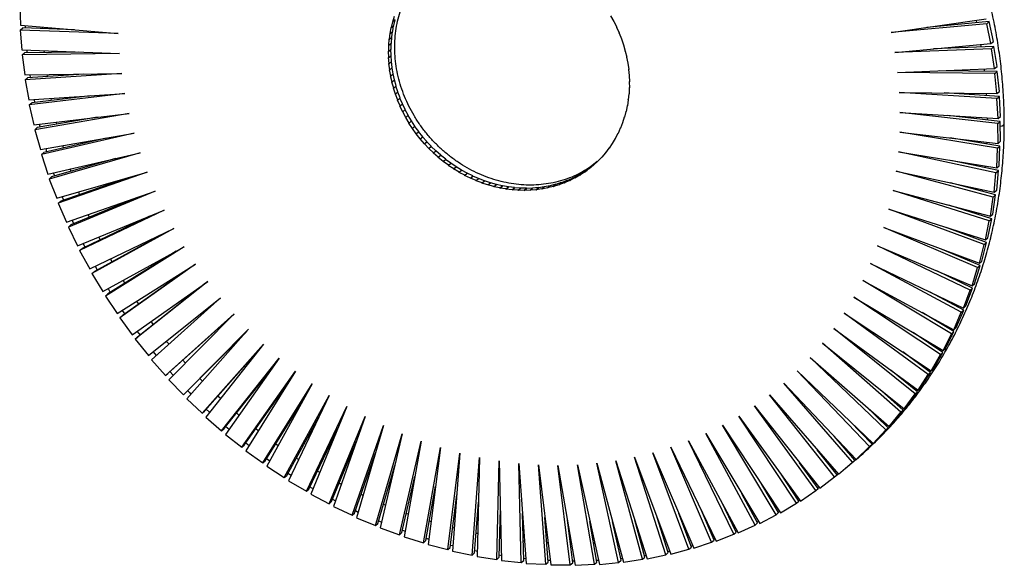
# Paper-space layout '_Dimétrica' of a CAD drawing. Header units: millimetres. Extents: x -144 to 143, y -146 to 145.
# Tile 1 of 2: x -144 to 143, y -146 to 13. Entities that reach past the tile are written whole.
import ezdxf

# ---------------------------------------------------------------- set-up
doc = ezdxf.new("R2010")
doc.units = ezdxf.units.MM

psp = doc.layouts.new('_Dimétrica')

# ---------------------------------------------------------------- linework, layer by layer
at = {"color": 7, "linetype": 'Continuous', "lineweight": 25}
for p, q in [((-144.24, 16.92), (-144.03, 11.13)), ((-35.87, 10.41), (-35.5, 12.1)), ((-35.5, 12.1), (-35.45, 12.09)), ((-35.45, 12.09), (-34.99, 13.74)), ((-35.45, 12.09), (-34.75, 12.71)), ((-35.16, 11.04), (-34.81, 12.66)), ((28.03, 13.81), (28.97, 12.19)), ((28.93, 12.17), (28.97, 12.2)), ((28.97, 12.19), (28.93, 12.17)), ((28.93, 12.17), (29.8, 10.51)), ((109.8, 8.92), (137.5, 12.97)), ((137.7, 11.5), (109.8, 8.92)), ((138.41, 12.13), (120.2, 10.44)), ((134.57, 12.54), (134.73, 11.79)), ((137.7, 11.5), (138.41, 12.13)), ((138.92, 5.71), (137.7, 11.5)), ((139.63, 6.33), (138.41, 12.13)), ((-144.08, 9.68), (-143.37, 10.3)), ((-144.08, 9.68), (-143.58, 3.86)), ((-115.49, 8.62), (-144.08, 9.68)), ((-144.03, 11.13), (-115.49, 8.62)), ((-128.26, 9.74), (-143.37, 10.3)), ((-142.64, 11.01), (-142.61, 10.27)), ((-137.58, 10.09), (-137.61, 10.56)), ((-36.44, 6.98), (-36.25, 8.72)), ((-36.25, 8.72), (-36.2, 8.71)), ((-36.2, 8.71), (-35.91, 10.43)), ((-36.2, 8.71), (-35.49, 9.33)), ((-35.91, 10.43), (-35.87, 10.41)), ((-35.87, 10.41), (-35.16, 11.04)), ((-35.74, 7.6), (-35.55, 9.29)), ((-35.49, 9.33), (-35.22, 10.99)), ((29.76, 10.5), (29.8, 10.53)), ((29.8, 10.51), (29.76, 10.5)), ((29.76, 10.5), (30.55, 8.81)), ((30.51, 8.8), (30.55, 8.83)), ((30.55, 8.81), (30.51, 8.8)), ((30.51, 8.8), (31.22, 7.08)), ((-36.6, 5.23), (-36.49, 6.99)), ((-36.6, 5.23), (-35.89, 5.85)), ((-36.49, 6.99), (-36.44, 6.98)), ((-36.44, 6.98), (-35.74, 7.6)), ((-35.96, 4.08), (-35.94, 5.81)), ((-35.89, 5.85), (-35.79, 7.56)), ((31.18, 7.07), (31.22, 7.1)), ((31.22, 7.08), (31.18, 7.07)), ((31.18, 7.07), (31.81, 5.33)), ((138.92, 5.71), (139.63, 6.33)), ((-143.58, 3.86), (-115.13, 2.81)), ((-143.56, 2.4), (-142.85, 3.03)), ((-127.08, 3.25), (-142.85, 3.03)), ((-137.05, 3.11), (-137.1, 3.62)), ((-36.71, 3.47), (-36.67, 3.46)), ((-36.64, 1.68), (-36.71, 3.47)), ((-36.67, 3.46), (-36.64, 5.24)), ((-36.67, 3.46), (-35.96, 4.08)), ((-36.64, 5.24), (-36.6, 5.23)), ((-35.94, 2.3), (-36, 4.05)), ((31.77, 5.32), (31.8, 5.35)), ((31.81, 5.33), (31.77, 5.32)), ((31.77, 5.32), (32.32, 3.56)), ((32.27, 3.55), (32.31, 3.58)), ((32.32, 3.56), (32.27, 3.55)), ((32.27, 3.55), (32.73, 1.78)), ((110.87, 3.11), (138.92, 5.71)), ((139.05, 4.24), (110.87, 3.11)), ((139.75, 4.87), (122.21, 4.16)), ((135.91, 5.43), (136.03, 4.72)), ((139.05, 4.24), (139.75, 4.87)), ((139.98, -1.57), (139.05, 4.24)), ((140.69, -0.95), (139.75, 4.87)), ((-115.13, 2.81), (-143.56, 2.4)), ((-143.56, 2.4), (-142.77, -3.41)), ((-36.69, 1.68), (-36.64, 1.68)), ((-36.53, -0.11), (-36.69, 1.68)), ((-36.64, 1.68), (-35.94, 2.3)), ((-36.53, -0.11), (-35.83, 0.52)), ((-35.83, 0.52), (-35.98, 2.27)), ((-35.63, -1.27), (-35.87, 0.48)), ((32.69, 1.77), (32.73, 1.81)), ((32.73, 1.78), (32.69, 1.77)), ((32.69, 1.77), (33.06, -0.01)), ((33.02, -0.01), (33.06, 0.02)), ((-36.58, -0.11), (-36.53, -0.11)), ((-36.33, -1.9), (-36.58, -0.11)), ((-36.38, -1.9), (-36.33, -1.9)), ((-36.05, -3.69), (-36.38, -1.9)), ((-36.33, -1.9), (-35.63, -1.27)), ((-35.34, -3.06), (-35.67, -1.31)), ((33.02, -0.01), (33.31, -1.8)), ((33.06, -0.01), (33.02, -0.01)), ((33.26, -1.8), (33.3, -1.77)), ((33.26, -1.8), (33.46, -3.6)), ((33.31, -1.8), (33.26, -1.8)), ((111.66, -2.71), (139.98, -1.57)), ((140.03, -3.03), (111.66, -2.71)), ((140.74, -2.41), (123.89, -2.22)), ((136.9, -1.69), (136.98, -2.37)), ((139.98, -1.57), (140.69, -0.95)), ((140.03, -3.03), (140.74, -2.41)), ((141.39, -8.23), (140.74, -2.41)), ((-142.77, -3.41), (-114.48, -3.01)), ((-114.48, -3.01), (-142.68, -4.88)), ((-142.68, -4.88), (-141.97, -4.25)), ((-142.68, -4.88), (-141.6, -10.68)), ((-125.56, -3.17), (-141.97, -4.25)), ((-141.28, -3.39), (-141.16, -4.2)), ((-136.17, -3.87), (-136.26, -3.32)), ((-36.09, -3.69), (-36.05, -3.69)), ((-35.67, -5.47), (-36.09, -3.69)), ((-36.05, -3.69), (-35.34, -3.06)), ((-35.72, -5.48), (-35.67, -5.47)), ((-35.21, -7.24), (-35.72, -5.48)), ((-35.67, -5.47), (-34.97, -4.85)), ((-34.97, -4.85), (-35.38, -3.1)), ((-34.51, -6.62), (-35, -4.88)), ((33.42, -3.59), (33.46, -3.56)), ((33.42, -3.59), (33.53, -5.38)), ((33.46, -3.6), (33.42, -3.59)), ((33.48, -5.38), (33.53, -5.34)), ((33.48, -5.38), (33.51, -7.16)), ((33.53, -5.38), (33.48, -5.38)), ((140.68, -8.85), (140.03, -3.03)), ((-35.26, -7.25), (-35.21, -7.24)), ((-34.67, -9), (-35.26, -7.25)), ((-35.21, -7.24), (-34.51, -6.62)), ((-34.67, -9), (-33.96, -8.38)), ((-33.96, -8.38), (-34.54, -6.65)), ((-33.33, -10.12), (-34, -8.41)), ((33.46, -7.15), (33.4, -8.92)), ((33.46, -7.15), (33.51, -7.11)), ((33.51, -7.16), (33.46, -7.15)), ((112.16, -8.52), (140.68, -8.85)), ((140.66, -10.3), (112.16, -8.52)), ((140.68, -8.85), (141.39, -8.23)), ((-141.6, -10.68), (-113.55, -8.82)), ((-113.55, -8.82), (-141.44, -12.15)), ((-123.72, -9.5), (-140.73, -11.53)), ((-140.07, -10.58), (-139.9, -11.43)), ((-134.93, -10.84), (-135.05, -10.25)), ((-34.71, -9.01), (-34.67, -9)), ((-34.04, -10.74), (-34.71, -9.01)), ((-34.08, -10.75), (-34.04, -10.74)), ((-33.33, -12.46), (-34.08, -10.75)), ((-34.04, -10.74), (-33.33, -10.12)), ((-32.62, -11.83), (-33.37, -10.15)), ((33.15, -10.65), (32.91, -12.38)), ((33.15, -10.65), (33.2, -10.61)), ((33.2, -10.66), (33.15, -10.65)), ((33.35, -8.91), (33.2, -10.66)), ((33.35, -8.91), (33.4, -8.87)), ((33.4, -8.92), (33.35, -8.91)), ((141.37, -9.68), (125.24, -8.67)), ((137.52, -8.81), (137.55, -9.44)), ((140.66, -10.3), (141.37, -9.68)), ((141.02, -16.11), (140.66, -10.3)), ((141.73, -15.49), (141.37, -9.68)), ((-141.44, -12.15), (-140.73, -11.53)), ((-141.44, -12.15), (-140.08, -17.93)), ((-33.37, -12.47), (-33.33, -12.46)), ((-32.54, -14.15), (-33.37, -12.47)), ((-33.33, -12.46), (-32.62, -11.83)), ((-31.83, -13.52), (-32.66, -11.86)), ((-32.58, -14.16), (-32.54, -14.15)), ((-31.67, -15.8), (-32.58, -14.16)), ((-32.54, -14.15), (-31.83, -13.52)), ((-30.96, -15.18), (-31.87, -13.55)), ((32.49, -14.06), (32.07, -15.73)), ((32.49, -14.06), (32.55, -14.01)), ((32.54, -14.07), (32.49, -14.06)), ((32.87, -12.37), (32.54, -14.07)), ((32.87, -12.37), (32.92, -12.32)), ((32.91, -12.38), (32.87, -12.37)), ((112.38, -14.32), (141.02, -16.11)), ((140.93, -17.55), (112.38, -14.32)), ((-140.08, -17.93), (-112.34, -14.62)), ((-112.34, -14.62), (-139.85, -19.4)), ((-121.55, -15.72), (-139.14, -18.77)), ((-133.37, -17.77), (-133.52, -17.15)), ((-31.71, -15.82), (-31.67, -15.8)), ((-30.73, -17.42), (-31.71, -15.82)), ((-31.67, -15.8), (-30.96, -15.18)), ((-30.02, -16.8), (-31, -15.21)), ((-30.73, -17.42), (-30.02, -16.8)), ((-29, -18.38), (-30.05, -16.83)), ((32.03, -15.72), (31.53, -17.36)), ((32.03, -15.72), (32.09, -15.66)), ((32.07, -15.73), (32.03, -15.72)), ((141.64, -16.93), (126.25, -15.19)), ((137.79, -15.91), (137.8, -16.5)), ((140.93, -17.55), (141.64, -16.93)), ((141.02, -16.11), (141.73, -15.49)), ((141.71, -22.71), (141.64, -16.93)), ((-139.85, -19.4), (-139.14, -18.77)), ((-139.85, -19.4), (-138.21, -25.14)), ((-138.52, -17.74), (-138.31, -18.63)), ((-30.76, -17.44), (-30.73, -17.42)), ((-29.71, -19), (-30.76, -17.44)), ((-29.74, -19.02), (-29.71, -19)), ((-28.62, -20.53), (-29.74, -19.02)), ((-29.71, -19), (-29, -18.38)), ((-27.91, -19.91), (-29.03, -18.4)), ((-28.62, -20.53), (-27.91, -19.91)), ((-26.75, -21.4), (-27.94, -19.94)), ((30.86, -18.92), (30.19, -20.48)), ((30.86, -18.92), (30.93, -18.85)), ((30.9, -18.94), (30.86, -18.92)), ((31.49, -17.34), (30.9, -18.94)), ((31.49, -17.34), (31.55, -17.28)), ((31.53, -17.36), (31.49, -17.34)), ((112.31, -20.08), (141.01, -23.34)), ((140.84, -24.76), (112.31, -20.08)), ((141.01, -23.34), (140.93, -17.55)), ((-138.21, -25.14), (-110.84, -20.38)), ((-110.84, -20.38), (-137.91, -26.6)), ((-119.07, -21.81), (-137.2, -25.98)), ((-28.65, -20.56), (-28.62, -20.53)), ((-27.46, -22.02), (-28.65, -20.56)), ((-27.49, -22.05), (-27.46, -22.02)), ((-26.24, -23.45), (-27.49, -22.05)), ((-27.46, -22.02), (-26.75, -21.4)), ((-25.53, -22.83), (-26.79, -21.42)), ((-26.27, -23.48), (-25.56, -22.86)), ((-26.24, -23.45), (-25.53, -22.83)), ((-25.56, -22.86), (-25.53, -22.83)), ((-24.25, -24.21), (-25.56, -22.86)), ((29.36, -21.94), (28.53, -23.41)), ((29.36, -21.94), (29.45, -21.86)), ((29.4, -21.97), (29.36, -21.94)), ((30.15, -20.46), (29.4, -21.97)), ((30.15, -20.46), (30.23, -20.38)), ((30.19, -20.48), (30.15, -20.46)), ((141.55, -24.14), (126.9, -21.74)), ((137.68, -22.96), (137.66, -23.5)), ((141.01, -23.34), (141.71, -22.71)), ((-136.64, -24.86), (-136.38, -25.79)), ((-131.48, -24.66), (-131.67, -24)), ((-26.27, -23.48), (-26.24, -23.45)), ((-24.95, -24.83), (-26.27, -23.48)), ((-24.98, -24.86), (-24.28, -24.24)), ((-24.98, -24.86), (-24.95, -24.83)), ((-23.61, -26.15), (-24.98, -24.86)), ((-24.95, -24.83), (-24.25, -24.21)), ((-24.28, -24.24), (-24.25, -24.21)), ((-22.9, -25.53), (-24.28, -24.24)), ((-23.64, -26.18), (-22.93, -25.56)), ((-23.61, -26.15), (-22.9, -25.53)), ((-22.93, -25.56), (-22.9, -25.53)), ((-21.5, -26.78), (-22.93, -25.56)), ((27.54, -24.76), (26.56, -26.12)), ((27.54, -24.76), (27.67, -24.65)), ((27.58, -24.79), (27.54, -24.76)), ((28.49, -23.38), (27.58, -24.79)), ((28.49, -23.38), (28.6, -23.29)), ((28.53, -23.41), (28.49, -23.38)), ((111.95, -25.8), (140.63, -30.5)), ((140.39, -31.91), (111.95, -25.8)), ((140.63, -30.5), (140.84, -24.76)), ((140.84, -24.76), (141.55, -24.14)), ((141.33, -29.88), (141.55, -24.14)), ((-137.91, -26.6), (-137.2, -25.98)), ((-137.91, -26.6), (-136, -32.28)), ((-136, -32.28), (-109.07, -26.1)), ((-109.07, -26.1), (-135.62, -33.74)), ((-116.31, -27.76), (-134.92, -33.11)), ((-23.64, -26.18), (-23.61, -26.15)), ((-22.21, -27.41), (-23.64, -26.18)), ((-22.24, -27.44), (-21.53, -26.82)), ((-22.24, -27.44), (-22.21, -27.41)), ((-20.76, -28.6), (-22.24, -27.44)), ((-22.21, -27.41), (-21.5, -26.78)), ((-21.53, -26.82), (-21.5, -26.78)), ((-20.05, -27.98), (-21.53, -26.82)), ((-20.78, -28.63), (-20.07, -28.01)), ((-20.78, -28.63), (-20.76, -28.6)), ((-19.26, -29.72), (-20.78, -28.63)), ((-20.76, -28.6), (-20.05, -27.98)), ((-20.07, -28.01), (-20.05, -27.98)), ((-18.55, -29.1), (-20.07, -28.01)), ((24.28, -28.54), (23.09, -29.7)), ((24.28, -28.54), (24.61, -28.25)), ((24.31, -28.57), (24.28, -28.54)), ((25.44, -27.34), (24.31, -28.57)), ((25.44, -27.34), (25.65, -27.15)), ((25.47, -27.38), (25.44, -27.34)), ((26.53, -26.08), (25.47, -27.38)), ((26.53, -26.08), (26.69, -25.94)), ((26.56, -26.12), (26.53, -26.08)), ((141.1, -31.29), (127.19, -28.3)), ((-129.28, -31.49), (-129.51, -30.79)), ((-19.28, -29.76), (-18.57, -29.13)), ((-19.28, -29.76), (-19.26, -29.72)), ((-17.71, -30.77), (-19.28, -29.76)), ((-19.26, -29.72), (-18.55, -29.1)), ((-18.57, -29.13), (-18.55, -29.1)), ((-17.01, -30.15), (-18.57, -29.13)), ((-17.73, -30.81), (-17.03, -30.19)), ((-17.73, -30.81), (-17.71, -30.77)), ((-16.13, -31.75), (-17.73, -30.81)), ((-17.71, -30.77), (-17.01, -30.15)), ((-17.03, -30.19), (-17.01, -30.15)), ((-15.42, -31.13), (-17.03, -30.19)), ((-15.44, -31.16), (-16.14, -31.79)), ((-16.13, -31.75), (-15.42, -31.13)), ((-15.44, -31.16), (-15.42, -31.13)), ((-13.8, -32.03), (-15.44, -31.16)), ((21.13, -31.08), (19.76, -32.02)), ((20.43, -31.7), (21.13, -31.08)), ((21.77, -30.72), (20.46, -31.74)), ((20.46, -31.74), (21.16, -31.11)), ((21.16, -31.11), (21.13, -31.08)), ((22.48, -30.1), (21.16, -31.11)), ((21.77, -30.72), (22.48, -30.1)), ((21.8, -30.76), (21.77, -30.72)), ((23.06, -29.67), (21.8, -30.76)), ((21.8, -30.76), (22.51, -30.13)), ((22.51, -30.13), (22.48, -30.1)), ((23.76, -29.04), (22.51, -30.13)), ((23.06, -29.67), (23.76, -29.04)), ((23.09, -29.7), (23.06, -29.67)), ((23.76, -29.04), (23.76, -29.04)), ((111.3, -31.46), (139.89, -37.6)), ((139.59, -38.98), (111.3, -31.46)), ((137.24, -29.95), (137.19, -30.45)), ((140.39, -31.91), (141.1, -31.29)), ((140.6, -36.98), (141.1, -31.29)), ((140.63, -30.5), (141.33, -29.88)), ((-135.62, -33.74), (-134.92, -33.11)), ((-135.62, -33.74), (-133.45, -39.35)), ((-133.45, -39.35), (-107.03, -31.75)), ((-107.03, -31.75), (-133, -40.79)), ((-113.27, -33.54), (-132.29, -40.17)), ((-16.14, -31.79), (-16.13, -31.75)), ((-14.5, -32.65), (-16.14, -31.79)), ((-14.52, -32.69), (-13.81, -32.06)), ((-14.52, -32.69), (-14.5, -32.65)), ((-12.85, -33.47), (-14.52, -32.69)), ((-14.5, -32.65), (-13.8, -32.03)), ((-13.81, -32.06), (-13.8, -32.03)), ((-12.14, -32.85), (-13.81, -32.06)), ((-12.86, -33.51), (-12.16, -32.89)), ((-12.86, -33.51), (-12.85, -33.47)), ((-11.17, -34.21), (-12.86, -33.51)), ((-12.85, -33.47), (-12.14, -32.85)), ((-12.16, -32.89), (-12.14, -32.85)), ((-10.46, -33.59), (-12.16, -32.89)), ((-11.18, -34.25), (-10.47, -33.63)), ((-11.18, -34.25), (-11.17, -34.21)), ((-9.46, -34.87), (-11.18, -34.25)), ((-11.17, -34.21), (-10.46, -33.59)), ((-10.47, -33.63), (-10.46, -33.59)), ((-8.75, -34.24), (-10.47, -33.63)), ((-9.47, -34.91), (-8.76, -34.29)), ((-9.46, -34.87), (-8.75, -34.24)), ((-8.76, -34.29), (-8.75, -34.24)), ((-7.02, -34.82), (-8.76, -34.29)), ((15.24, -34.21), (13.67, -34.83)), ((14.53, -34.83), (15.24, -34.21)), ((16.08, -34.17), (14.55, -34.88)), ((14.55, -34.88), (15.26, -34.25)), ((15.26, -34.25), (15.24, -34.21)), ((16.78, -33.55), (15.26, -34.25)), ((16.08, -34.17), (16.78, -33.55)), ((16.1, -34.21), (16.08, -34.17)), ((17.58, -33.43), (16.1, -34.21)), ((16.1, -34.21), (16.8, -33.59)), ((16.8, -33.59), (16.78, -33.55)), ((18.28, -32.81), (16.8, -33.59)), ((17.58, -33.43), (18.28, -32.81)), ((17.6, -33.47), (17.58, -33.43)), ((19.03, -32.6), (17.6, -33.47)), ((17.6, -33.47), (18.31, -32.85)), ((18.31, -32.85), (18.28, -32.81)), ((19.73, -31.98), (18.31, -32.85)), ((19.03, -32.6), (19.73, -31.98)), ((19.05, -32.64), (19.03, -32.6)), ((20.43, -31.7), (19.05, -32.64)), ((19.05, -32.64), (19.76, -32.02)), ((19.76, -32.02), (19.73, -31.98)), ((20.46, -31.74), (20.43, -31.7)), ((139.89, -37.6), (140.39, -31.91)), ((-9.47, -34.91), (-9.46, -34.87)), ((-7.73, -35.44), (-9.47, -34.91)), ((-7.74, -35.48), (-7.03, -34.86)), ((-7.74, -35.48), (-7.73, -35.44)), ((-5.99, -35.93), (-7.74, -35.48)), ((-7.73, -35.44), (-7.02, -34.82)), ((-7.03, -34.86), (-7.02, -34.82)), ((-5.28, -35.3), (-7.03, -34.86)), ((-5.99, -35.93), (-5.28, -35.3)), ((-5.99, -35.97), (-5.29, -35.35)), ((-5.99, -35.97), (-5.99, -35.93)), ((-4.23, -36.33), (-5.99, -35.97)), ((-5.29, -35.35), (-5.28, -35.3)), ((-3.53, -35.7), (-5.29, -35.35)), ((-4.24, -36.37), (-3.53, -35.75)), ((-4.24, -36.37), (-4.23, -36.33)), ((-2.47, -36.64), (-4.24, -36.37)), ((-4.23, -36.33), (-3.53, -35.7)), ((-3.53, -35.75), (-3.53, -35.7)), ((-1.77, -36.01), (-3.53, -35.75)), ((-2.47, -36.64), (-1.77, -36.01)), ((-2.47, -36.68), (-1.77, -36.06)), ((-2.47, -36.68), (-2.47, -36.64)), ((-0.71, -36.86), (-2.47, -36.68)), ((-1.77, -36.06), (-1.77, -36.01)), ((0, -36.23), (-1.77, -36.06)), ((-0.71, -36.86), (0, -36.23)), ((-0.71, -36.9), (0, -36.28)), ((-0.71, -36.9), (-0.71, -36.86)), ((1.05, -36.99), (-0.71, -36.9)), ((0, -36.28), (0, -36.23)), ((1.76, -36.37), (0, -36.28)), ((1.05, -36.99), (1.76, -36.37)), ((1.05, -37.04), (1.76, -36.41)), ((1.05, -37.04), (1.05, -36.99)), ((2.81, -37.03), (1.05, -37.04)), ((1.76, -36.41), (1.76, -36.37)), ((3.51, -36.41), (1.76, -36.41)), ((2.81, -37.03), (3.51, -36.41)), ((2.81, -37.08), (3.52, -36.46)), ((4.55, -36.99), (2.81, -37.08)), ((2.81, -37.08), (2.81, -37.03)), ((3.52, -36.46), (3.51, -36.41)), ((5.26, -36.36), (3.52, -36.46)), ((4.55, -36.99), (5.26, -36.36)), ((4.56, -37.03), (4.55, -36.99)), ((4.56, -37.03), (5.26, -36.41)), ((6.28, -36.85), (4.56, -37.03)), ((6.98, -36.23), (5.26, -36.41)), ((5.26, -36.41), (5.26, -36.36)), ((6.28, -36.85), (6.98, -36.23)), ((6.29, -36.89), (6.28, -36.85)), ((6.29, -36.89), (6.99, -36.27)), ((7.98, -36.62), (6.29, -36.89)), ((6.99, -36.27), (6.98, -36.23)), ((8.69, -36), (6.99, -36.27)), ((7.98, -36.62), (8.69, -36)), ((8, -36.67), (7.98, -36.62)), ((8, -36.67), (8.7, -36.04)), ((9.67, -36.31), (8, -36.67)), ((8.7, -36.04), (8.69, -36)), ((10.37, -35.68), (8.7, -36.04)), ((9.67, -36.31), (10.37, -35.68)), ((9.68, -36.35), (9.67, -36.31)), ((9.68, -36.35), (10.39, -35.73)), ((11.32, -35.9), (9.68, -36.35)), ((10.39, -35.73), (10.37, -35.68)), ((12.03, -35.28), (10.39, -35.73)), ((11.32, -35.9), (12.03, -35.28)), ((11.34, -35.95), (11.32, -35.9)), ((11.34, -35.95), (12.05, -35.32)), ((12.94, -35.41), (11.34, -35.95)), ((12.05, -35.32), (12.03, -35.28)), ((13.65, -34.79), (12.05, -35.32)), ((12.94, -35.41), (13.65, -34.79)), ((12.96, -35.45), (12.94, -35.41)), ((14.53, -34.83), (12.96, -35.45)), ((12.96, -35.45), (13.67, -34.83)), ((13.67, -34.83), (13.65, -34.79)), ((14.55, -34.88), (14.53, -34.83)), ((110.37, -37.04), (138.8, -44.6)), ((138.42, -45.96), (110.37, -37.04)), ((140.29, -38.36), (127.12, -34.85)), ((136.45, -36.86), (136.39, -37.32)), ((139.89, -37.6), (140.6, -36.98)), ((-133, -40.79), (-132.29, -40.17)), ((-131.87, -38.9), (-131.47, -39.88)), ((-130.56, -46.32), (-104.72, -37.32)), ((-104.72, -37.32), (-130.04, -47.75)), ((-109.96, -39.15), (-129.34, -47.13)), ((-126.76, -38.24), (-127.04, -37.51)), ((138.8, -44.6), (139.59, -38.98)), ((139.5, -43.98), (140.29, -38.36)), ((139.59, -38.98), (140.29, -38.36)), ((-133, -40.79), (-130.56, -46.32)), ((-127.35, -53.18), (-102.16, -42.81)), ((-102.16, -42.81), (-126.77, -54.59)), ((109.16, -42.53), (137.35, -51.5)), ((136.9, -52.83), (109.16, -42.53)), ((139.13, -45.34), (126.67, -41.38)), ((-128.98, -45.77), (-128.52, -46.79)), ((-106.42, -44.56), (-126.06, -53.96)), ((-123.9, -44.89), (-124.26, -44.13)), ((138.05, -50.87), (139.13, -45.34)), ((138.42, -45.96), (139.13, -45.34)), ((138.8, -44.6), (139.5, -43.98)), ((-130.04, -47.75), (-129.34, -47.13)), ((-130.04, -47.75), (-127.35, -53.18)), ((-123.82, -59.91), (-99.33, -48.19)), ((-99.33, -48.19), (-123.17, -61.29)), ((107.66, -47.91), (135.55, -58.27)), ((135.03, -59.56), (107.66, -47.91)), ((137.61, -52.2), (125.86, -47.84)), ((137.35, -51.5), (138.42, -45.96)), ((-102.64, -49.77), (-122.46, -60.67)), ((-120.74, -51.42), (-121.15, -50.63)), ((133.8, -50.37), (133.7, -50.75)), ((137.35, -51.5), (138.05, -50.87)), ((-126.77, -54.59), (-126.06, -53.96)), ((-125.78, -52.53), (-125.25, -53.58)), ((-119.98, -66.49), (-96.26, -53.45)), ((-96.26, -53.45), (-119.27, -67.85)), ((105.89, -53.18), (133.4, -64.89)), ((132.82, -66.15), (105.89, -53.18)), ((135.74, -58.94), (124.67, -54.23)), ((135.55, -58.27), (136.9, -52.83)), ((136.25, -57.64), (137.61, -52.2)), ((136.9, -52.83), (137.61, -52.2)), ((-126.77, -54.59), (-123.82, -59.91)), ((-98.64, -54.76), (-118.56, -67.22)), ((-117.29, -57.83), (-117.76, -57.01)), ((131.94, -56.93), (131.83, -57.28)), ((-122.28, -59.17), (-121.69, -60.24)), ((-115.84, -72.91), (-92.95, -58.58)), ((-92.95, -58.58), (-115.07, -74.23)), ((-94.46, -59.52), (-114.36, -73.61)), ((103.85, -58.32), (130.91, -71.35)), ((130.27, -72.58), (103.85, -58.32)), ((133.4, -64.89), (135.03, -59.56)), ((134.11, -64.27), (135.74, -58.94)), ((135.03, -59.56), (135.74, -58.94)), ((135.55, -58.27), (136.25, -57.64)), ((-123.17, -61.29), (-122.46, -60.67)), ((-123.17, -61.29), (-119.98, -66.49)), ((133.53, -65.53), (123.1, -60.51)), ((-113.56, -64.09), (-114.08, -63.25)), ((-111.42, -79.14), (-89.41, -63.57)), ((-89.41, -63.57), (-110.58, -80.43)), ((-90.09, -64.04), (-109.87, -79.81)), ((101.54, -63.31), (128.09, -77.64)), ((127.38, -78.82), (101.54, -63.31)), ((129.76, -63.34), (129.64, -63.66)), ((131.62, -70.73), (133.53, -65.53)), ((132.82, -66.15), (133.53, -65.53)), ((133.4, -64.89), (134.11, -64.27)), ((-119.27, -67.85), (-118.56, -67.22)), ((-119.27, -67.85), (-115.84, -72.91)), ((-106.71, -85.18), (-85.65, -68.4)), ((-85.65, -68.4), (-105.82, -86.44)), ((98.97, -68.15), (124.94, -83.74)), ((124.17, -84.87), (98.97, -68.15)), ((130.97, -71.95), (121.17, -66.66)), ((130.91, -71.35), (132.82, -66.15)), ((-109.55, -70.2), (-110.13, -69.33)), ((127.25, -69.59), (127.13, -69.88)), ((130.91, -71.35), (131.62, -70.73)), ((-115.07, -74.23), (-114.36, -73.61)), ((-115.07, -74.23), (-111.42, -79.14)), ((-114.39, -72), (-113.62, -73.09)), ((-101.74, -91.01), (-81.68, -73.06)), ((-101.04, -90.38), (-81.76, -73.14)), ((-81.68, -73.06), (-100.79, -92.22)), ((96.15, -72.82), (121.47, -89.62)), ((120.64, -90.71), (96.15, -72.82)), ((128.09, -78.2), (118.86, -72.66)), ((128.09, -77.64), (130.27, -72.58)), ((128.8, -77.02), (130.97, -71.95)), ((130.27, -72.58), (130.97, -71.95)), ((93.08, -77.31), (117.69, -95.29)), ((116.8, -96.32), (93.08, -77.31)), ((128.09, -77.64), (128.8, -77.02)), ((-110.58, -80.43), (-109.87, -79.81)), ((-110, -78.14), (-109.16, -79.24)), ((-96.52, -96.61), (-77.5, -77.53)), ((-95.81, -95.98), (-78.21, -78.33)), ((-77.5, -77.53), (-95.52, -97.78)), ((124.87, -84.25), (116.2, -78.49)), ((124.94, -83.74), (127.38, -78.82)), ((125.65, -83.11), (128.09, -78.2)), ((127.38, -78.82), (128.09, -78.2)), ((-110.58, -80.43), (-106.71, -85.18)), ((-91.06, -101.97), (-73.14, -81.82)), ((-73.14, -81.82), (-90, -103.1)), ((89.77, -81.6), (113.61, -100.71)), ((112.66, -101.69), (89.77, -81.6)), ((121.26, -81.53), (121.12, -81.76)), ((124.94, -83.74), (125.65, -83.11)), ((-105.35, -84.09), (-104.44, -85.2)), ((-90.35, -101.34), (-74.38, -83.39)), ((-85.37, -107.07), (-68.59, -85.9)), ((-68.59, -85.9), (-84.27, -108.15)), ((86.23, -85.7), (109.24, -105.89)), ((108.23, -106.81), (86.23, -85.7)), ((121.34, -90.08), (113.19, -84.12)), ((121.47, -89.62), (124.17, -84.87)), ((122.18, -89), (124.87, -84.25)), ((124.17, -84.87), (124.87, -84.25)), ((-105.82, -86.44), (-101.74, -91.01)), ((-95.95, -87.37), (-96.72, -86.52)), ((-84.66, -106.45), (-70.29, -88.32)), ((117.78, -87.18), (117.65, -87.38)), ((-101.74, -91.01), (-101.04, -90.38)), ((-100.44, -89.85), (-99.49, -90.92)), ((-79.47, -111.91), (-63.87, -89.77)), ((-63.87, -89.77), (-78.32, -112.94)), ((82.47, -89.58), (104.58, -110.8)), ((103.53, -111.67), (82.47, -89.58)), ((117.51, -95.7), (109.83, -89.54)), ((117.69, -95.29), (120.64, -90.71)), ((118.4, -94.66), (121.34, -90.08)), ((120.64, -90.71), (121.34, -90.08)), ((121.47, -89.62), (122.18, -89)), ((-100.79, -92.22), (-96.52, -96.61)), ((-90.95, -92.65), (-91.72, -91.88)), ((-78.76, -111.29), (-65.93, -93.08)), ((-73.38, -116.47), (-58.99, -93.42)), ((-58.99, -93.42), (-72.18, -117.45)), ((78.5, -93.24), (99.66, -115.44)), ((98.56, -116.24), (78.5, -93.24)), ((113.37, -101.07), (106.13, -94.72)), ((114.02, -92.6), (113.88, -92.79)), ((117.69, -95.29), (118.4, -94.66)), ((-96.52, -96.61), (-95.81, -95.98)), ((-85.74, -97.72), (-86.49, -97.01)), ((-67.1, -120.74), (-53.97, -96.83)), ((-53.97, -96.83), (-65.87, -121.66)), ((74.32, -96.66), (94.49, -119.78)), ((93.34, -120.53), (74.32, -96.66)), ((113.61, -100.71), (116.8, -96.32)), ((114.32, -100.09), (117.51, -95.7)), ((116.8, -96.32), (117.51, -95.7)), ((-95.52, -97.78), (-91.06, -101.97)), ((-72.67, -115.85), (-61.32, -97.67)), ((-60.65, -124.71), (-48.82, -100.01)), ((-48.82, -100.01), (-59.39, -125.57)), ((69.95, -99.85), (89.07, -123.83)), ((87.88, -124.51), (69.95, -99.85)), ((108.94, -106.19), (102.12, -99.64)), ((109.97, -97.79), (109.83, -97.96)), ((113.61, -100.71), (114.32, -100.09)), ((-91.06, -101.97), (-90.35, -101.34)), ((-90, -103.1), (-85.37, -107.07)), ((-89.84, -100.77), (-88.86, -101.65)), ((-80.32, -102.55), (-81.06, -101.9)), ((-66.39, -120.12), (-56.47, -102.05)), ((-54.06, -128.37), (-43.55, -102.93)), ((-43.55, -102.93), (-52.76, -129.17)), ((65.41, -102.79), (83.42, -127.57)), ((82.19, -128.18), (65.41, -102.79)), ((105.65, -102.74), (105.51, -102.89)), ((109.24, -105.89), (112.66, -101.69)), ((109.94, -105.27), (113.37, -101.07)), ((112.66, -101.69), (113.37, -101.07)), ((-84.17, -105.83), (-83.2, -106.65)), ((-47.34, -131.7), (-38.17, -105.6)), ((-38.17, -105.6), (-46.01, -132.44)), ((60.69, -105.47), (77.56, -130.99)), ((76.29, -131.54), (60.69, -105.47)), ((104.24, -111.04), (97.79, -104.28)), ((105.29, -110.18), (108.94, -106.19)), ((108.23, -106.81), (108.94, -106.19)), ((109.24, -105.89), (109.94, -105.27)), ((-85.37, -107.07), (-84.66, -106.45)), ((-84.27, -108.15), (-79.47, -111.91)), ((-74.71, -107.14), (-75.43, -106.56)), ((-59.95, -124.09), (-51.39, -106.22)), ((-40.5, -134.71), (-32.7, -108)), ((-32.7, -108), (-39.14, -135.38)), ((55.81, -107.88), (71.49, -134.09)), ((70.19, -134.56), (55.81, -107.88)), ((99.27, -115.62), (93.18, -108.63)), ((101.05, -107.4), (100.9, -107.54)), ((104.58, -110.8), (108.23, -106.81)), ((-79.47, -111.91), (-78.76, -111.29)), ((-78.31, -110.64), (-77.35, -111.38)), ((-68.89, -111.45), (-69.61, -110.95)), ((-53.35, -127.74), (-46.09, -110.16)), ((-33.56, -137.38), (-27.15, -110.14)), ((-27.15, -110.14), (-32.18, -137.98)), ((45.64, -111.91), (58.83, -139.26)), ((57.47, -139.59), (45.64, -111.91)), ((50.79, -110.03), (65.25, -136.84)), ((63.92, -137.25), (50.79, -110.03)), ((96.18, -111.79), (96.03, -111.91)), ((99.66, -115.44), (103.53, -111.67)), ((100.37, -114.81), (104.24, -111.04)), ((103.53, -111.67), (104.24, -111.04)), ((104.58, -110.8), (105.29, -110.18)), ((-78.32, -112.94), (-73.38, -116.47)), ((-46.63, -131.08), (-40.58, -113.84)), ((-26.54, -139.71), (-21.54, -112)), ((-21.54, -112), (-25.14, -140.24)), ((-19.46, -141.68), (-15.88, -113.58)), ((-15.88, -113.58), (-18.04, -142.15)), ((34.99, -114.82), (45.56, -143.04)), ((44.15, -143.23), (34.99, -114.82)), ((40.37, -113.5), (52.26, -141.33)), ((50.88, -141.59), (40.37, -113.5)), ((94.05, -119.9), (88.28, -112.67)), ((99.66, -115.44), (100.37, -114.81)), ((-73.38, -116.47), (-72.67, -115.85)), ((-72.25, -115.18), (-71.31, -115.86)), ((-72.18, -117.45), (-67.1, -120.74)), ((-62.91, -115.49), (-63.61, -115.05)), ((-39.79, -134.09), (-34.88, -117.25)), ((-12.33, -143.3), (-10.18, -114.88)), ((-10.18, -114.88), (-10.9, -143.7)), ((-5.17, -144.57), (-4.46, -115.89)), ((-4.46, -115.89), (-3.73, -144.9)), ((1.27, -116.61), (3.44, -145.73)), ((1.99, -145.47), (1.27, -116.61)), ((6.99, -117.04), (10.59, -146.19)), ((9.15, -146.01), (6.99, -117.04)), ((12.69, -117.18), (17.72, -146.29)), ((16.27, -146.18), (12.69, -117.18)), ((18.36, -117.02), (24.79, -146.02)), ((23.36, -145.99), (18.36, -117.02)), ((23.97, -116.58), (31.8, -145.39)), ((30.38, -145.43), (23.97, -116.58)), ((29.52, -115.84), (38.73, -144.4)), ((37.31, -144.51), (29.52, -115.84)), ((88.58, -123.89), (83.13, -116.39)), ((91.09, -115.89), (90.94, -116)), ((94.49, -119.78), (98.56, -116.24)), ((96.44, -118.09), (99.64, -115.41)), ((98.56, -116.24), (99.27, -115.62)), ((-67.1, -120.74), (-66.39, -120.12)), ((-66.02, -119.44), (-65.1, -120.05)), ((-56.78, -119.25), (-57.44, -118.86)), ((-32.85, -136.76), (-29, -120.38)), ((82.9, -127.56), (77.74, -119.76)), ((85.77, -119.69), (85.61, -119.8)), ((89.07, -123.83), (93.34, -120.53)), ((93.34, -120.53), (94.05, -119.9)), ((93.95, -119.99), (94.38, -119.66)), ((-65.87, -121.66), (-60.65, -124.71)), ((-50.5, -122.73), (-51.14, -122.39)), ((-25.83, -139.08), (-22.97, -123.21)), ((77, -130.91), (72.14, -122.79)), ((80.25, -123.2), (80.08, -123.3)), ((-60.65, -124.71), (-59.95, -124.09)), ((-59.39, -125.57), (-54.06, -128.37)), ((-44.1, -125.92), (-44.72, -125.63)), ((-18.75, -141.06), (-16.8, -125.72)), ((70.9, -133.94), (66.33, -125.46)), ((83.42, -127.57), (87.88, -124.51)), ((87.88, -124.51), (88.58, -123.89)), ((88.56, -123.85), (88.89, -123.62)), ((-54.06, -128.37), (-53.35, -127.74)), ((-53.07, -127.04), (-52.18, -127.5)), ((-52.76, -129.17), (-47.34, -131.7)), ((-37.59, -128.81), (-38.18, -128.56)), ((-11.62, -142.68), (-10.5, -127.91)), ((64.62, -136.62), (60.34, -127.75)), ((74.52, -126.4), (74.35, -126.49)), ((77.56, -130.99), (82.19, -128.18)), ((82.19, -128.18), (82.9, -127.56)), ((82.84, -127.48), (83.19, -127.26)), ((-47.34, -131.7), (-46.63, -131.08)), ((-46.38, -130.36), (-45.52, -130.77)), ((-30.98, -131.36), (-31.54, -131.16)), ((-4.47, -143.95), (-4.11, -129.75)), ((2.7, -144.85), (2.36, -131.24)), ((51.59, -140.96), (47.94, -131.21)), ((58.18, -138.97), (54.21, -129.67)), ((62.51, -131.78), (62.32, -131.85)), ((68.6, -129.25), (68.42, -129.33)), ((71.49, -134.09), (76.29, -131.54)), ((76.29, -131.54), (77, -130.91)), ((76.92, -130.78), (77.29, -130.6)), ((-46.01, -132.44), (-40.5, -134.71)), ((-40.5, -134.71), (-39.79, -134.09)), ((-39.58, -133.37), (-38.75, -133.72)), ((-24.29, -133.58), (-24.81, -133.43)), ((9.85, -145.39), (8.89, -132.37)), ((16.98, -145.56), (15.45, -133.13)), ((24.06, -145.37), (22.02, -133.52)), ((31.08, -144.81), (28.58, -133.52)), ((38.02, -143.89), (35.1, -133.14)), ((44.86, -142.61), (41.56, -132.37)), ((56.28, -133.98), (56.08, -134.05)), ((65.25, -136.84), (70.19, -134.56)), ((70.19, -134.56), (70.9, -133.94)), ((70.79, -133.74), (71.18, -133.57)), ((-39.14, -135.38), (-33.56, -137.38)), ((-33.56, -137.38), (-32.85, -136.76)), ((-32.68, -136.05), (-31.88, -136.35)), ((-17.53, -135.49), (-18.02, -135.37)), ((-10.73, -137.07), (-11.19, -136.98)), ((43.44, -137.39), (43.2, -137.44)), ((49.92, -135.85), (49.7, -135.91)), ((58.83, -139.26), (63.92, -137.25)), ((63.92, -137.25), (64.62, -136.62)), ((64.5, -136.37), (64.91, -136.21)), ((-32.18, -137.98), (-26.54, -139.71)), ((-26.54, -139.71), (-25.83, -139.08)), ((-25.14, -140.24), (-19.46, -141.68)), ((-18.66, -140.38), (-17.92, -140.56)), ((-3.9, -138.33), (-4.32, -138.26)), ((9.8, -139.79), (9.44, -139.77)), ((16.63, -139.99), (16.29, -139.99)), ((23.42, -139.85), (23.11, -139.87)), ((30.17, -139.38), (29.88, -139.4)), ((36.85, -138.56), (36.58, -138.59)), ((51.46, -140.62), (51.91, -140.5)), ((52.26, -141.33), (57.47, -139.59)), ((57.47, -139.59), (58.18, -138.97)), ((58.05, -138.67), (58.47, -138.52)), ((-19.46, -141.68), (-18.75, -141.06)), ((-18.04, -142.15), (-12.33, -143.3)), ((-12.33, -143.3), (-11.62, -142.68)), ((-11.57, -142.01), (-10.86, -142.15)), ((-4.45, -143.29), (-3.77, -143.4)), ((37.9, -143.44), (38.4, -143.37)), ((38.73, -144.4), (44.15, -143.23)), ((44.15, -143.23), (44.86, -142.61)), ((45.56, -143.04), (50.88, -141.59)), ((50.88, -141.59), (51.59, -140.96)), ((-10.9, -143.7), (-5.17, -144.57)), ((-5.17, -144.57), (-4.47, -143.95)), ((-3.73, -144.9), (1.99, -145.47)), ((1.99, -145.47), (2.7, -144.85)), ((2.68, -144.22), (3.33, -144.3)), ((3.44, -145.73), (9.15, -146.01)), ((9.15, -146.01), (9.85, -145.39)), ((10.59, -146.19), (16.27, -146.18)), ((16.27, -146.18), (16.98, -145.56)), ((16.91, -145.01), (17.49, -145)), ((17.72, -146.29), (23.36, -145.99)), ((23.36, -145.99), (24.06, -145.37)), ((23.97, -144.84), (24.52, -144.81)), ((24.79, -146.02), (30.38, -145.43)), ((30.38, -145.43), (31.08, -144.81)), ((30.97, -144.32), (31.5, -144.26)), ((31.8, -145.39), (37.31, -144.51)), ((37.31, -144.51), (38.02, -143.89))]:
    psp.add_line(p, q, dxfattribs=at)
at = {"color": 7, "linetype": 'Continuous', "lineweight": 25, "flags": 128}
psp.add_lwpolyline([(141.66, -18.38), (142.21, -18.22), (142.65, -17.97), (142.81, -17.69), (142.81, -17.68)], dxfattribs=at)
at = {"color": 7, "linetype": 'Continuous', "lineweight": 25}
for points, knots in [([(142.81, -17.68), (142.81, -16.61), (142.78, -13.55), (142.56, -8.45), (142.06, -2.4), (141.3, 3.66), (140.3, 9.71), (139.06, 15.75), (137.57, 21.75), (135.85, 27.72), (133.88, 33.64), (131.68, 39.51), (129.26, 45.3), (126.6, 51.02), (123.73, 56.64), (120.64, 62.17), (117.34, 67.59), (113.84, 72.89), (110.13, 78.06), (106.24, 83.1), (102.16, 87.99), (97.9, 92.73), (93.47, 97.31), (88.88, 101.72), (84.13, 105.95), (79.24, 109.99), (74.2, 113.85), (69.04, 117.5), (63.76, 120.95), (58.36, 124.19), (52.87, 127.21), (47.28, 130.01), (41.61, 132.59), (35.87, 134.93), (30.06, 137.04), (24.2, 138.91), (18.3, 140.53), (12.37, 141.91), (6.41, 143.04), (0.45, 143.93), (-5.52, 144.56), (-11.48, 144.94), (-17.41, 145.06), (-23.32, 144.94), (-29.19, 144.56), (-35, 143.93), (-40.75, 143.04), (-46.44, 141.91), (-52.04, 140.53), (-57.55, 138.9), (-62.96, 137.04), (-68.25, 134.93), (-73.43, 132.59), (-78.48, 130.02), (-83.4, 127.22), (-88.17, 124.19), (-92.78, 120.96), (-97.23, 117.51), (-101.18, 114.17), (-103.56, 111.9), (-104.58, 110.92)], [0, 0, 0, 0, 0.0092535, 0.0267091, 0.0441666, 0.0616258, 0.0790866, 0.0965488, 0.1140123, 0.131477, 0.1489428, 0.1664095, 0.183877, 0.2013452, 0.2188141, 0.2362834, 0.2537533, 0.2712235, 0.2886941, 0.306165, 0.323636, 0.3411073, 0.3585786, 0.3760501, 0.3935215, 0.4109928, 0.4284641, 0.4459352, 0.463406, 0.4808765, 0.4983467, 0.5158163, 0.5332853, 0.5507536, 0.5682211, 0.5856876, 0.6031529, 0.620617, 0.6380797, 0.6555408, 0.6730001, 0.6904576, 0.7079129, 0.725366, 0.7428168, 0.7602651, 0.7777107, 0.7951538, 0.8125941, 0.8300318, 0.8474668, 0.8648992, 0.8823292, 0.8997569, 0.9171826, 0.9346066, 0.952029, 0.9694503, 0.9868709, 1, 1, 1, 1]), ([(24.13, -28.68), (23.49, -29.19), (22.14, -30.28), (19.86, -31.68), (17.37, -32.92), (14.76, -33.93), (12.04, -34.7), (9.24, -35.23), (6.37, -35.5), (3.46, -35.53), (0.53, -35.3), (-2.41, -34.82), (-5.33, -34.1), (-8.21, -33.14), (-11.04, -31.94), (-13.78, -30.52), (-16.43, -28.88), (-18.96, -27.04), (-21.36, -25.01), (-23.61, -22.8), (-25.69, -20.44), (-27.59, -17.92), (-29.29, -15.29), (-30.79, -12.54), (-32.07, -9.71), (-33.12, -6.81), (-33.94, -3.86), (-34.52, -0.88), (-34.86, 2.1), (-34.96, 5.06), (-34.8, 7.99), (-34.41, 10.86), (-33.77, 13.66), (-32.9, 16.36), (-31.79, 18.95), (-30.46, 21.4), (-28.91, 23.71), (-27.31, 25.7), (-26.15, 26.83), (-25.64, 27.32)], [0, 0, 0, 0, 0.024494, 0.0519997, 0.079493, 0.1069641, 0.1344055, 0.1618126, 0.1891836, 0.216519, 0.243821, 0.2710931, 0.2983392, 0.3255634, 0.3527697, 0.3799615, 0.4071418, 0.4343131, 0.4614774, 0.4886364, 0.5157914, 0.5429438, 0.5700943, 0.5972443, 0.6243954, 0.6515494, 0.6787087, 0.7058761, 0.7330552, 0.76025, 0.7874651, 0.8147054, 0.8419758, 0.8692806, 0.896623, 0.9240047, 0.9514247, 0.9788793, 1, 1, 1, 1]), ([(-142.15, 3.81), (-142.15, 3.78), (-142.13, 3.53), (-142.1, 3.27), (-142.07, 3.04)], [0, 0, 0, 0, 0.108375, 1, 1, 1, 1]), ([(100.43, -114.75), (100.48, -114.72), (101.96, -113.48), (104.73, -110.85), (108.7, -106.87), (112.47, -102.68), (116.05, -98.32), (119.43, -93.78), (122.6, -89.08), (125.55, -84.22), (128.28, -79.22), (130.8, -74.08), (133.08, -68.81), (135.13, -63.42), (136.95, -57.92), (138.53, -52.32), (139.86, -46.62), (140.95, -40.85), (141.8, -35), (142.4, -29.09), (142.75, -23.32), (142.79, -19.5), (142.81, -17.68)], [0, 0, 0, 0, 0.0016132, 0.0543746, 0.1071355, 0.1598968, 0.2126598, 0.2654254, 0.3181948, 0.3709688, 0.4237483, 0.4765341, 0.5293267, 0.5821265, 0.6349339, 0.687749, 0.740572, 0.7934027, 0.8462411, 0.8990869, 0.9519397, 1, 1, 1, 1]), ([(-134.43, -31.92), (-134.39, -32.06), (-134.28, -32.38), (-134.16, -32.7), (-134.1, -32.88)], [0, 0, 0, 0, 0.433724, 1, 1, 1, 1]), ([(135.31, -43.68), (135.3, -43.73), (135.28, -43.87), (135.25, -44.01), (135.23, -44.1)], [0, 0, 0, 0, 0.366226, 1, 1, 1, 1]), ([(-118.48, -65.67), (-118.34, -65.91), (-118.13, -66.28), (-117.89, -66.63), (-117.81, -66.75)], [0, 0, 0, 0, 0.657098, 1, 1, 1, 1]), ([(-105.27, -76.14), (-105.28, -76.13), (-105.51, -75.84), (-105.72, -75.54), (-105.92, -75.25)], [0, 0, 0, 0, 0.055125, 1, 1, 1, 1]), ([(124.43, -75.66), (124.39, -75.74), (124.35, -75.83), (124.31, -75.92), (124.3, -75.93)], [0, 0, 0, 0, 0.9030322, 1, 1, 1, 1]), ([(-100.72, -81.87), (-100.96, -81.59), (-101.22, -81.3), (-101.45, -81), (-101.46, -80.99)], [0, 0, 0, 0, 0.9785653, 1, 1, 1, 1]), ([(-95.25, -95.42), (-94.98, -95.72), (-94.67, -96.05), (-94.34, -96.37), (-94.3, -96.41)], [0, 0, 0, 0, 0.868315, 1, 1, 1, 1]), ([(-59.62, -123.41), (-59.6, -123.43), (-59.3, -123.61), (-58.99, -123.78), (-58.71, -123.93)], [0, 0, 0, 0, 0.091619, 1, 1, 1, 1]), ([(-25.71, -138.4), (-25.63, -138.43), (-25.38, -138.51), (-25.12, -138.58), (-24.93, -138.63)], [0, 0, 0, 0, 0.29074, 1, 1, 1, 1]), ([(2.95, -139.25), (2.94, -139.25), (2.81, -139.24), (2.68, -139.22), (2.56, -139.2)], [0, 0, 0, 0, 0.087532, 1, 1, 1, 1]), ([(44.74, -142.22), (44.89, -142.2), (45.05, -142.17), (45.2, -142.13), (45.21, -142.13)], [0, 0, 0, 0, 0.931665, 1, 1, 1, 1]), ([(9.81, -144.81), (9.93, -144.82), (10.13, -144.84), (10.34, -144.84), (10.43, -144.84)], [0, 0, 0, 0, 0.581509, 1, 1, 1, 1])]:
    psp.add_open_spline(points, degree=3, knots=knots, dxfattribs=at)

doc.saveas('drawing.dxf')
